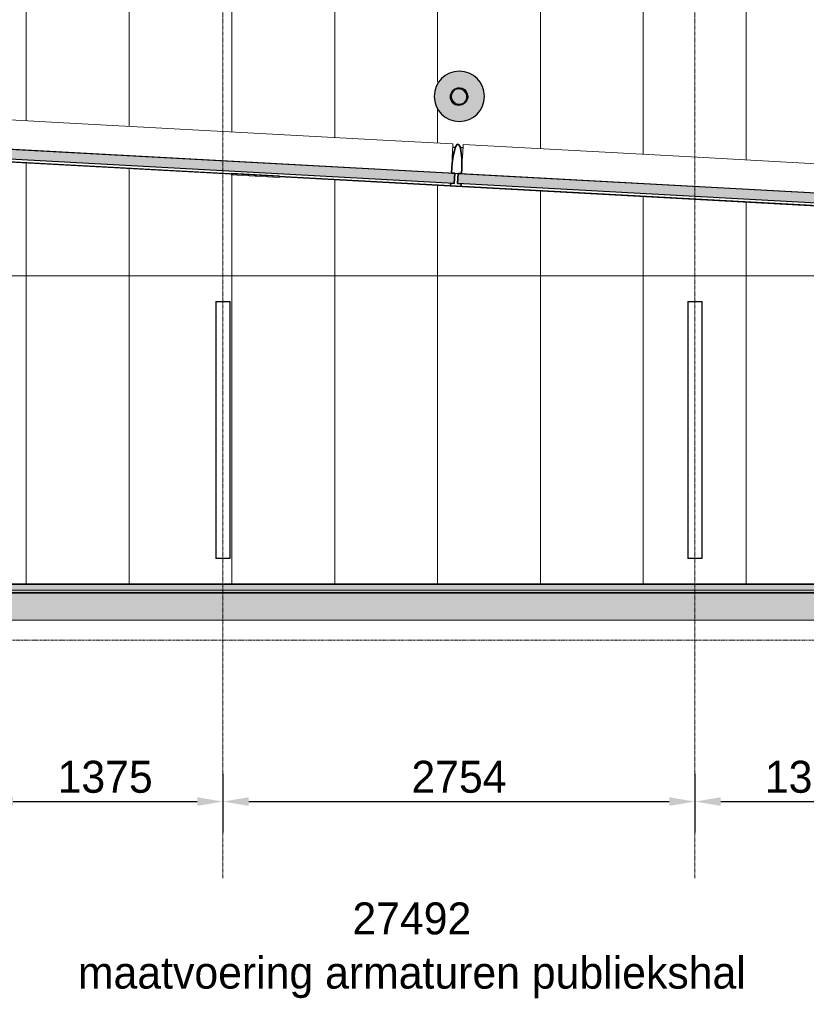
# Model space of a CAD drawing. Header units: millimetres. Extents: x 3625 to 171676, y -65096 to 217166.
# Tile 187 of 256: x 62261 to 66851, y 702 to 6451. Entities that reach past the tile are written whole.
import ezdxf

# ---------------------------------------------------------------- set-up
doc = ezdxf.new("R2010")
doc.units = ezdxf.units.MM
doc.linetypes.add('gestippeld-fijn', pattern=[3, 1.5, -1.5])
doc.linetypes.add('stramien', pattern=[22.224999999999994, 12.7, -3.174999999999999, 3.174999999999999, -3.174999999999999])
for name, color, linetype, lineweight in [('A-ANNO-DIMS', 1, 'Continuous', 18), ('A-CLNG-SUSP', 5, 'Continuous', 25), ('A-DETL', 5, 'Continuous', 13), ('A-GENM', 6, 'Continuous', 18), ('A-GLAZ', 6, 'Continuous', 18), ('A-GLAZ-CWMG', 3, 'Continuous', 18), ('A-ROOF', 4, 'Continuous', 18), ('A-ROOF-PATT', 8, 'Continuous', 18), ('P-SANR-FIXT', 6, 'Continuous', 18), ('S-COLS', 6, 'Continuous', 18), ('S-GRID', 1, 'Continuous', 18)]:
    doc.layers.add(name, color=color, linetype=linetype, lineweight=lineweight)
doc.layers.add('ATN Houtenlatten plafond moduul 600x1200 mm', color=20, linetype='Continuous')
doc.styles.add('Frutiger_3', font='txt', dxfattribs={"height": 186.5717821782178})
doc.dimstyles.new('00_KU_2_5mm_-_pijl', dxfattribs={"dimscale": 304.8, "dimtxt": 250, "dimasz": 0.4921259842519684, "dimexe": 0.5905511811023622, "dimexo": 0.0625, "dimgap": 0.1640419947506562, "dimtad": 1, "dimdec": 0, "dimzin": 0, "dimdsep": 46, "dimtxsty": 'Frutiger_3', "dimsah": 1, "dimcen": 0.09, "dimdle": 0.5905511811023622, "dimazin": 0, "dimtfac": 1, "dimtdec": 0, "dimtix": 1, "dimtmove": 0, "dimatfit": 3, "dimfxl": 0.5905511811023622, "dimfxlon": 1, "dimtvp": 1, "dimtolj": 1, "dimtzin": 0, "dimarcsym": 2})
doc.dimstyles.new('00_KU_2_5mm_-_pijl_1', dxfattribs={"dimscale": 304.8, "dimtxt": 250, "dimasz": 0.4921259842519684, "dimexe": 0.5905511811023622, "dimexo": 0.0625, "dimgap": 0.1640419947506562, "dimtad": 1, "dimdec": 0, "dimzin": 0, "dimdsep": 46, "dimtxsty": 'Frutiger_3', "dimsah": 1, "dimcen": 0.09, "dimdle": 0.5905511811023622, "dimazin": 0, "dimtfac": 1, "dimtdec": 0, "dimtix": 1, "dimtmove": 2, "dimatfit": 3, "dimfxl": 0.5905511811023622, "dimfxlon": 1, "dimtvp": 1, "dimtolj": 1, "dimtzin": 0, "dimarcsym": 2})

# ---------------------------------------------------------------- blocks, each defined once
blk = doc.blocks.new('28_ABT-C_staal_hout kolom RV - gelam_ houten kolom $150-300-150 kwal GL32H-2892876-Plotview plafond eerste Verdieping - 1 op 100')
at = {"layer": 'S-COLS', "lineweight": 5}
h = blk.add_hatch(color=256, dxfattribs=at)
h.paths.add_polyline_path([(2.598881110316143e-11, -146.5256637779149), (37.9236323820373, -141.5329228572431), (73.26283188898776, -126.894947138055), (103.6092904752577, -103.6092904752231), (126.8949471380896, -73.26283188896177), (141.5329228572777, -37.92363238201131), (146.5256637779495, 0), (141.5329228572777, 37.92363238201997), (126.8949471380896, 73.26283188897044), (103.6092904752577, 103.6092904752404), (73.26283188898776, 126.8949471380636), (37.9236323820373, 141.5329228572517), (2.598881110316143e-11, 146.5256637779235), (-37.92363238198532, 141.5329228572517), (-73.26283188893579, 126.8949471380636), (-103.6092904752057, 103.6092904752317), (-126.894947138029, 73.26283188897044), (-141.532922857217, 37.92363238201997), (-146.5256637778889, 0), (-141.532922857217, -37.92363238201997), (-126.894947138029, -73.26283188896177), (-103.6092904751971, -103.6092904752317), (-73.26283188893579, -126.894947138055), (-37.92363238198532, -141.5329228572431)], flags=0)
h.paths.add_polyline_path([(-4.166666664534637, -52.8973330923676), (-17.10761891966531, -51.19362440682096), (-32.38549057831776, -43.7287128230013), (-41.31114190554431, -35.92102448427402), (-49.06903197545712, -24.03194753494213), (-52.9875106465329, -11.85391226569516), (-53.78522552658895, 0), (-50.79999999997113, 14.05835486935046), (-44.93780418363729, 25.40000000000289), (-35.92102448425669, 35.92102448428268), (-22.00834932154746, 45.39895822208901), (-11.85391226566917, 49.23940284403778), (2.598881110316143e-11, 50.80000000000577), (13.14800749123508, 49.06903197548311), (28.36024527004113, 41.72261442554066), (38.6339350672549, 32.38549057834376), (45.02962441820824, 22.90000000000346), (49.23940284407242, 11.85391226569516), (50.80000000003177, 0), (48.38350783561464, -14.80300916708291), (42.0778194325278, -27.89733309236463), (32.38549057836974, -38.63393506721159), (20.83333333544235, -46.19860328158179), (7.73900941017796, -51.32992110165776), (2.598881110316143e-11, -52.3487810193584)], flags=0)
h.paths.add_polyline_path([(2.598881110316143e-11, -45.79999999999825), (15.48706509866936, -42.73450166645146), (24.67416727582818, -38.25267215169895), (30.69196356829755, -32.38549057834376), (36.91203792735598, -22.89999999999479), (40.65417731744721, -11.85391226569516), (41.83333333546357, -2.897333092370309), (39.13460352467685, 11.73958580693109), (33.52403273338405, 22.90000000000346), (28.36024527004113, 29.62957884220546), (18.8333333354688, 36.93983548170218), (7.739009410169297, 41.53525491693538), (-4.166666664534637, 43.10266690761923), (-17.10761891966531, 41.10642948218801), (-29.16666666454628, 34.85538103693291), (-34.5001760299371, 29.62957884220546), (-40.82265679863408, 20.10266690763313), (-44.61402914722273, 9.008342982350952), (-45.79999999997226, 0), (-43.70337105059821, -13.14800749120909), (-37.36402891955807, -25.89733309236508), (-29.16666666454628, -34.85538103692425), (-22.89999999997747, -39.66396349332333), (-11.85391226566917, -44.23940284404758)], flags=0)
h.paths.add_polyline_path([(-26.89473657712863, -42.84713879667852), (-36.69357859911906, -34.91421235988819), (-45.02962441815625, -22.89999999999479), (-42.46918126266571, -27.89733309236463), (-35.88561150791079, -36.04421998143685), (-27.16666666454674, -42.73450166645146)], flags=0)
h.paths.add_polyline_path([(45.62594609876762, -1.322070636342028), (45.8000000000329, 0), (43.9940905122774, 12.44614862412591), (37.74564602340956, 25.40000000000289), (31.18867239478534, 33.3038414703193), (18.83333333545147, 41.34843197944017), (22.90000000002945, 38.81812798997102), (33.3590008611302, 29.62957884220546), (40.26592134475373, 19.37142408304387), (44.29492403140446, 8.788045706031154), (45.57240489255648, -0.9153847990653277)], flags=0)
at = {"layer": 'S-COLS', "color": 250, "lineweight": 25}
for centre, start, end in [((-2.368771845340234e-13, 4.620521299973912e-14), 5.7886095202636e-13, 180.0000000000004), ((-2.368771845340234e-13, 4.620521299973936e-14), 180.0000000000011, 2.035554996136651e-13)]:
    blk.add_arc(centre, 146.5256637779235, start, end, dxfattribs=at)
at = {"layer": 'S-COLS', "color": 170, "lineweight": 5}
for centre, radius, start, end in [((-1.206445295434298e-13, 4.620521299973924e-14), 45.79999999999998, 124.2849526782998, 180), ((-1.447215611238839e-13, 4.620521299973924e-14), 50.79999999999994, 0, 137.4266051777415), ((-1.206445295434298e-13, 4.620521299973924e-14), 45.79999999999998, 3.116943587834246e-13, 75.00000000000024), ((-1.45624831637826e-13, 2.103445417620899e-13), 50.79999999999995, 295.4940681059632, 5.088887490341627e-14), ((-1.22976975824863e-13, 1.94189096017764e-13), 45.79999999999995, 358.3270451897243, 3.562221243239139e-13), ((-1.45624831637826e-13, 2.103445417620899e-13), 50.80000000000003, 196.0914074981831, 237.8689291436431), ((-1.22976975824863e-13, 1.94189096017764e-13), 45.8, 180.0000000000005, 299.8080068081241)]:
    blk.add_arc(centre, radius, start, end, dxfattribs=at)
blk = doc.blocks.new('10844_ABT model nieuw_export 08-11-2012_rvt-1-Plotview plafond eerste Verdieping - 1 op 100')
at = {"color": 170, "lineweight": 5}
blk.add_blockref('28_ABT-C_staal_hout kolom RV - gelam_ houten kolom $150-300-150 kwal GL32H-2892876-Plotview plafond eerste Verdieping - 1 op 100', (18270.76404801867, 6003.170762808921), dxfattribs=at)
blk = doc.blocks.new('Rectangular Mullion - 36_KA_houten vliesgevel 170 randprofiel links glas 60-10185172-Plotview plafond eerste Verdieping - 1 op 100')
at = {"layer": 'A-GLAZ-CWMG'}
for p, q in [((18293.27582366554, 5721.93439116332), (19626.40603193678, 5649.392892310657)), ((18279.96398540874, 5477.296301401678), (19613.09419367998, 5404.754802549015))]:
    blk.add_line(p, q, dxfattribs=at)
at = {"layer": 'A-GLAZ-CWMG', "flags": 128}
blk.add_lwpolyline([(18293.27582366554, 5721.93439116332), (18293.16210350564, 5719.844500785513), (18292.82374319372, 5713.626289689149), (18292.26907428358, 5703.432870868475), (18291.51175456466, 5689.515240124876), (18290.57043176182, 5672.216095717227), (18289.46828436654, 5651.961399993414), (18288.23245090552, 5629.249890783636), (18286.89336170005, 5604.640800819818), (18285.48398957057, 5578.740087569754), (18284.03903793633, 5552.1855125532)], dxfattribs=at)
blk = doc.blocks.new('Rectangular Mullion - 36_KA_houten vliesgevel 170 randprofiel links glas 60-5710918-Plotview plafond eerste Verdieping - 1 op 100')
at = {"layer": 'A-GLAZ-CWMG'}
for p, q in [((15501.40603193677, 5873.852349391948), (15926.77675127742, 5850.706051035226)), ((15518.04987814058, 5627.58423861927), (15913.46491302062, 5606.067961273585))]:
    blk.add_line(p, q, dxfattribs=at)
blk = doc.blocks.new('Rectangular Mullion - 36_KA_houten vliesgevel 170 randprofiel links glas 60-5710934-Plotview plafond eerste Verdieping - 1 op 100')
at = {"layer": 'A-GLAZ-CWMG'}
for p, q in [((15926.77675127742, 5850.706051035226), (17823.97010044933, 5747.471387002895)), ((15913.46491302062, 5606.067961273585), (16940.15237063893, 5550.201365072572)), ((17219.9188225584, 5534.978037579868), (17810.65826219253, 5502.833297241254))]:
    blk.add_line(p, q, dxfattribs=at)
blk = doc.blocks.new('Rectangular Mullion - 36_KA_houten vliesgevel 170 randprofiel links glas 60-4728640-Plotview plafond eerste Verdieping - 1 op 100')
at = {"layer": 'A-GLAZ-CWMG'}
for p, q in [((8626.406031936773, 6247.951444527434), (10001.40603193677, 6173.131625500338)), ((8613.094193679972, 6003.313354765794), (9958.138509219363, 5930.123556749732))]:
    blk.add_line(p, q, dxfattribs=at)
blk = doc.blocks.new('Plumbing Fixtures 1 - Plumbing Fixtures 1-1187379-Plotview plafond eerste Verdieping - 1 op 100')
at = {"layer": 'P-SANR-FIXT'}
for radius, start, end in [(50, 0, 180), (46, 0, 180), (50, 180, 0), (46, 180, 0)]:
    blk.add_arc((18266.59738135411, 5970.273429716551), radius, start, end, dxfattribs=at)
blk = doc.blocks.new('27_KU_bovenkant dakrand luifel publiekshal - 27_KU_bovenkant dakrand luifel publiekshal-3094114-Plotview plafond eerste Verdieping - 1 op 100')
at = {"layer": 'A-ROOF-PATT'}
blk.add_hatch(color=256, dxfattribs=at).paths.add_polyline_path([(4896.721116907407, 3120.636481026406), (35420.09404801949, 3120.636481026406), (35420.09404801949, 4544.626170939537), (35398.59738135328, 4545.535016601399), (35398.59738135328, 3155.202894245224), (4943.597381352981, 3155.202894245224), (4943.597381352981, 3167.512745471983), (4931.287530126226, 3155.202894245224)], flags=0)
blk = doc.blocks.new('27_KU_dakgoot publiekshal - 27_KU_dakgoot publiekshal-3097409-Plotview plafond eerste Verdieping - 1 op 100')
at = {"layer": 'A-ROOF-PATT'}
for points in [[(34929.54858062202, 2994.5429878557), (35420.09404801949, 2994.5429878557), (35420.09404801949, 3102.417987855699), (4878.502623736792, 3102.417987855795), (4878.502623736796, 17166.10525462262), (4770.627623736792, 17166.10525462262), (4770.627623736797, 2994.542987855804), (33194.68382680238, 2994.542987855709)], [(34929.54858062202, 3102.417987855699), (35420.09404801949, 3102.417987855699), (35420.09404801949, 3106.417987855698), (4882.502623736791, 3106.417987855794), (4882.502623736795, 17166.10525462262), (4878.502623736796, 17166.10525462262), (4878.502623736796, 3102.417987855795), (33194.68382680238, 3102.417987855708)], [(34929.54858062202, 3106.417987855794), (35420.09404801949, 3106.417987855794), (35420.09404801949, 3120.636481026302), (4896.721116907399, 3120.636481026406), (4896.721116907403, 17166.10525462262), (4882.502623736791, 17166.10525462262), (4882.502623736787, 3106.417987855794), (33194.68382680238, 3106.417987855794)], [(35420.09404801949, 2944.090832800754), (35420.09404801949, 2994.5429878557), (4770.627623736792, 2994.542987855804), (4720.175468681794, 2944.090832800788), (34929.54858062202, 2944.090832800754)]]:
    blk.add_hatch(color=256, dxfattribs=at).paths.add_polyline_path(points, flags=0)
at = {"layer": 'A-ROOF'}
for p, q in [((4882.502623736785, 3106.417987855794), (35420.09404801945, 3106.417987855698)), ((4896.721116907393, 3120.636481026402), (35420.09404801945, 3120.636481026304)), ((35420.09404801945, 3102.417987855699), (4878.502623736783, 3102.417987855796)), ((4720.175468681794, 2944.090832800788), (35420.09404801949, 2944.090832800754))]:
    blk.add_line(p, q, dxfattribs=at)
blk = doc.blocks.new('System Panel - 36_KA_glas 60-10185183-Plotview plafond eerste Verdieping - 1 op 100')
at = {"layer": 'A-GLAZ'}
blk.add_hatch(color=256, dxfattribs=at).paths.add_polyline_path([(1373.000000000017, -29.99999999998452), (1373.000000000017, 30.00000000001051), (-1372.999999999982, 30.00000000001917), (-1372.999999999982, -29.99999999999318), (1146.444483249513, -29.99999999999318)], flags=0)
at = {"layer": 'A-GLAZ', "lineweight": 25}
for p, q in [((-1373.000000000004, -29.99999999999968), (-1373.000000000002, 30.00000000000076)), ((-1373.000000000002, 30.00000000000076), (1372.999999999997, 30.00000000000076)), ((1372.999999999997, 30.00000000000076), (1372.999999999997, -29.99999999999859)), ((1372.999999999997, -29.99999999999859), (-1373.000000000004, -29.99999999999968))]:
    blk.add_line(p, q, dxfattribs=at)
blk = doc.blocks.new('System Panel - 36_KA_glas 60-10185186-Plotview plafond eerste Verdieping - 1 op 100')
at = {"layer": 'A-GLAZ'}
blk.add_hatch(color=256, dxfattribs=at).paths.add_polyline_path([(1361.063802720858, -29.99999999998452), (1361.063802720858, 30.00000000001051), (-1361.063802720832, 30.00000000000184), (-1361.063802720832, -29.99999999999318), (998.5275714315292, -29.99999999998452)], flags=0)
at = {"layer": 'A-GLAZ', "lineweight": 25}
for p, q in [((-1361.063802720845, -29.99999999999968), (-1361.063802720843, 30.00000000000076)), ((-1361.063802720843, 30.00000000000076), (1361.06380272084, 30.00000000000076)), ((1361.06380272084, 30.00000000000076), (1361.06380272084, -29.99999999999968)), ((1361.06380272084, -29.99999999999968), (-1361.063802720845, -29.99999999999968))]:
    blk.add_line(p, q, dxfattribs=at)
blk = doc.blocks.new('Rectangular Mullion - 36_KA_houten vliesgevel 170 randprofiel links glas 60-10185176-Plotview plafond eerste Verdieping - 1 op 100')
at = {"layer": 'A-GLAZ-CWMG'}
for p, q in [((17823.97010044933, 5747.471387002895), (18233.36445474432, 5725.194433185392)), ((17810.65826219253, 5502.833297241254), (18220.05261648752, 5480.556343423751))]:
    blk.add_line(p, q, dxfattribs=at)
at = {"layer": 'A-GLAZ-CWMG', "flags": 128}
blk.add_lwpolyline([(18224.12766901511, 5555.445554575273), (18225.57262064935, 5582.000129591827), (18226.98199277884, 5607.90084284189), (18228.3210819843, 5632.509932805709), (18229.55691544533, 5655.221442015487), (18230.6590628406, 5675.476137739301), (18231.60038564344, 5692.775282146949), (18232.35770536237, 5706.692912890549), (18232.9123742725, 5716.886331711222), (18233.25073458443, 5723.104542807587), (18233.36445474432, 5725.194433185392)], dxfattribs=at)
blk = doc.blocks.new('Rectangular Mullion - 36_KA_houten vliesgevel 170 verticaal glas 60-10185180-Plotview plafond eerste Verdieping - 1 op 100')
at = {"layer": 'A-GLAZ-CWMG'}
h = blk.add_hatch(dxfattribs=at)
h.set_pattern_fill('FP_235', color=256, style=0, pattern_type=2)
h.set_pattern_definition([(311.885, (28630.079, 6507.43), (472.7488378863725, 423.9499218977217), []), (311.885, (28788.595, 6498.804), (896.6987597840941, -48.79891598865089), []), (311.885, (28471.564, 6516.055), (896.6987597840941, -48.79891598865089), [])])
h.paths.add_polyline_path([(30.00000000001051, 44.99999999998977), (30.00000000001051, 29.99999999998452), (10.00000000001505, 29.99999999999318), (10.00000000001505, -30.00000000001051), (30.00000000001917, -30.00000000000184), (28.19077862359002, -88.14342436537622), (22.98133329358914, -139.2738936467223), (19.28362829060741, -160.2275553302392), (15.00000000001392, -177.2243186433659), (10.26060429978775, -189.7477455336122), (5.209445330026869, -197.4173180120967), (2.598881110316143e-11, -200.0000000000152), (-5.209445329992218, -197.417318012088), (-10.2606042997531, -189.7477455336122), (-14.99999999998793, -177.2243186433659), (-19.28362829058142, -160.2275553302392), (-22.98133329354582, -139.2738936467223), (-28.19077862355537, -88.14342436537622), (-29.99999999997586, -30.00000000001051), (-9.999999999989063, -29.61092157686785), (-9.999999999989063, 29.99999999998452), (-29.99999999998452, 29.99999999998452), (-29.99999999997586, 44.99999999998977)], flags=0)
at = {"layer": 'A-GLAZ-CWMG', "lineweight": 35}
for p, q in [((30.00000000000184, 44.99999999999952), (-29.99999999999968, 44.99999999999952)), ((-29.99999999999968, 44.99999999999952), (-29.99999999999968, 29.99999999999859)), ((-29.99999999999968, 29.99999999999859), (-9.999999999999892, 29.99999999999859)), ((-9.999999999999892, 29.99999999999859), (-9.999999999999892, -30.00000000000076)), ((10.00000000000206, -30.00000000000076), (9.999999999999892, 29.99999999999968)), ((9.999999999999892, 29.99999999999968), (29.99999999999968, 29.99999999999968)), ((29.99999999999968, 29.99999999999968), (30.00000000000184, 44.99999999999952)), ((-9.999999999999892, -30.00000000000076), (-29.99999999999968, -29.99999999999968)), ((29.99999999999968, -30.00000000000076), (10.00000000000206, -30.00000000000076))]:
    blk.add_line(p, q, dxfattribs=at)
at = {"layer": 'A-GLAZ-CWMG', "lineweight": 35, "flags": 128}
blk.add_lwpolyline([(-29.99999999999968, -29.99999999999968), (-29.54423259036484, -59.52019020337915), (-28.19077862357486, -88.14342436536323), (-25.98076211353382, -115.0000000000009), (-22.98133329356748, -139.2738936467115), (-19.28362829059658, -160.2275553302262), (-15.00000000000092, -177.2243186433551), (-10.26060429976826, -189.7477455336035), (-5.209445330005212, -197.4173180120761), (2.165734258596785e-12, -200.0000000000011), (5.209445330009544, -197.4173180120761), (10.26060429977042, -189.7477455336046), (15.00000000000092, -177.2243186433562), (19.28362829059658, -160.2275553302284), (22.98133329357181, -139.2738936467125), (25.98076211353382, -115.0000000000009), (28.19077862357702, -88.14342436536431), (29.544232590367, -59.52019020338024), (29.99999999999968, -30.00000000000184)], dxfattribs=at)
blk = doc.blocks.new('99_KA_Logo leeuw Vlaardingen - Type-10918949-Plotview plafond eerste Verdieping - 1 op 100')
at = {"layer": 'A-GENM'}
h = blk.add_hatch(dxfattribs=at)
h.set_pattern_fill('FP_240', color=256, style=0, pattern_type=2)
h.set_pattern_definition([(48.115, (29773.415, -6466.776), (-74.44863588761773, 66.76376722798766), [])])
h.paths.add_polyline_path([(111.7226511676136, -9.999999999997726), (111.7226511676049, 0), (-168.457678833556, -0.5721417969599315), (-168.4576788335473, -9.999999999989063), (39.18870190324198, -9.999999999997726)], flags=0)
for p, q in [((-168.4576788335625, -9.999999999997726), (-168.4576788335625, 0)), ((-168.4576788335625, 0), (111.7226511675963, 0)), ((111.7226511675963, 0), (111.7226511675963, -9.99999999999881)), ((111.7226511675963, -9.99999999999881), (-168.4576788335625, -9.999999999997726))]:
    blk.add_line(p, q, dxfattribs=at)
blk = doc.blocks.new('63_KA_Etaloid armatuur - 1500 mm-14435909-Plotview plafond eerste Verdieping - 1 op 100')
at = {"layer": 'A-GENM'}
for p, q in [((-750.0000000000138, 42.50000000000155), (-750.0000000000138, -42.49999999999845)), ((749.999999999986, 42.50000000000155), (-750.0000000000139, 42.50000000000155)), ((-747.5000000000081, 40.00000000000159), (-747.5000000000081, -39.99999999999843)), ((747.4999999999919, 40.00000000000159), (-747.500000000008, 40.00000000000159)), ((747.4999999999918, -39.99999999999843), (747.4999999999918, 40.00000000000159)), ((749.9999999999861, -42.49999999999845), (749.9999999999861, 42.50000000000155)), ((-750.0000000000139, -42.49999999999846), (749.999999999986, -42.49999999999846)), ((-747.500000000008, -39.99999999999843), (747.4999999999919, -39.99999999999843))]:
    blk.add_line(p, q, dxfattribs=at)
blk = doc.blocks.new('*D669')
at = {"layer": 'A-ANNO-DIMS', "color": 0, "lineweight": -2, "transparency": 16777216}
for p, q in [((85941.46505013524, -59802.58299392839), (85941.46505013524, -60143.53299392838)), ((87316.46505013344, -59802.58299392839), (87316.46505013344, -60143.53299392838)), ((86091.46505013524, -59963.53299392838), (87166.46505013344, -59963.53299392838))]:
    blk.add_line(p, q, dxfattribs=at)
at = {"layer": 'A-ANNO-DIMS', "color": 0, "transparency": 16777216}
for points in [[(86091.46505013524, -59938.53299392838), (86091.46505013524, -59988.53299392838), (85941.46505013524, -59963.53299392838)], [(87166.46505013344, -59938.53299392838), (87166.46505013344, -59988.53299392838), (87316.46505013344, -59963.53299392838)]]:
    blk.add_solid(points, dxfattribs=at)
at = {"layer": 'Defpoints', "color": 0, "transparency": 16777216}
for p in [(85941.46505013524, -59783.53299392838), (87316.46505013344, -59783.53299392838), (87316.46505013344, -59963.53299392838)]:
    blk.add_point(p, dxfattribs=at)
at = {"layer": 'A-ANNO-DIMS', "color": 0, "transparency": 16777216, "insert": (86628.96505013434, -59820.24710283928), "char_height": 186.5717821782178, "attachment_point": 5, "style": 'Frutiger_3'}
blk.add_mtext('\\A1;1375', dxfattribs=at)
blk = doc.blocks.new('*D670')
at = {"layer": 'A-ANNO-DIMS', "color": 0, "lineweight": -2, "transparency": 16777216}
for p, q in [((87316.46505013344, -59802.58299392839), (87316.46505013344, -60143.53299392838)), ((90070.6317167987, -59802.58299392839), (90070.6317167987, -60143.53299392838)), ((87466.46505013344, -59963.53299392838), (89920.6317167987, -59963.53299392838))]:
    blk.add_line(p, q, dxfattribs=at)
at = {"layer": 'A-ANNO-DIMS', "color": 0, "transparency": 16777216}
for points in [[(87466.46505013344, -59938.53299392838), (87466.46505013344, -59988.53299392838), (87316.46505013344, -59963.53299392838)], [(89920.6317167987, -59938.53299392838), (89920.6317167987, -59988.53299392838), (90070.6317167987, -59963.53299392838)]]:
    blk.add_solid(points, dxfattribs=at)
at = {"layer": 'Defpoints', "color": 0, "transparency": 16777216}
for p in [(87316.46505013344, -59783.53299392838), (90070.6317167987, -59783.53299392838), (90070.6317167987, -59963.53299392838)]:
    blk.add_point(p, dxfattribs=at)
at = {"layer": 'A-ANNO-DIMS', "color": 0, "transparency": 16777216, "insert": (88693.54838346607, -59820.24710283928), "char_height": 186.5717821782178, "attachment_point": 5, "style": 'Frutiger_3'}
blk.add_mtext('\\A1;2754', dxfattribs=at)
blk = doc.blocks.new('*D671')
at = {"layer": 'A-ANNO-DIMS', "color": 0, "lineweight": -2, "transparency": 16777216}
for p, q in [((90070.6317167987, -59802.58299392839), (90070.6317167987, -60143.53299392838)), ((91441.46505013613, -59802.58299392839), (91441.46505013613, -60143.53299392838)), ((90220.6317167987, -59963.53299392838), (91291.46505013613, -59963.53299392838))]:
    blk.add_line(p, q, dxfattribs=at)
at = {"layer": 'A-ANNO-DIMS', "color": 0, "transparency": 16777216}
for points in [[(90220.6317167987, -59938.53299392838), (90220.6317167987, -59988.53299392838), (90070.6317167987, -59963.53299392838)], [(91291.46505013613, -59938.53299392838), (91291.46505013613, -59988.53299392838), (91441.46505013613, -59963.53299392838)]]:
    blk.add_solid(points, dxfattribs=at)
at = {"layer": 'Defpoints', "color": 0, "transparency": 16777216}
for p in [(90070.6317167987, -59783.53299392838), (91441.46505013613, -59783.53299392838), (91441.46505013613, -59963.53299392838)]:
    blk.add_point(p, dxfattribs=at)
at = {"layer": 'A-ANNO-DIMS', "color": 0, "transparency": 16777216, "insert": (90756.04838346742, -59820.24710283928), "char_height": 186.5717821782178, "attachment_point": 5, "style": 'Frutiger_3'}
blk.add_mtext('\\A1;1371', dxfattribs=at)
blk = doc.blocks.new('*D679')
at = {"layer": 'A-ANNO-DIMS', "color": 0, "lineweight": -2, "transparency": 16777216}
for p, q in [((76324.79838346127, -60725.54784870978), (76324.79838346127, -61066.49784870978)), ((103816.4650501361, -60725.54784870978), (103816.4650501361, -61066.49784870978)), ((76474.79838346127, -60886.49784870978), (85885.42808935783, -60886.49784870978)), ((103666.4650501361, -60886.49784870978), (90951.79124353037, -60886.49784870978))]:
    blk.add_line(p, q, dxfattribs=at)
at = {"layer": 'A-ANNO-DIMS', "color": 0, "transparency": 16777216}
for points in [[(76474.79838346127, -60861.49784870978), (76474.79838346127, -60911.49784870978), (76324.79838346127, -60886.49784870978)], [(103666.4650501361, -60861.49784870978), (103666.4650501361, -60911.49784870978), (103816.4650501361, -60886.49784870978)]]:
    blk.add_solid(points, dxfattribs=at)
at = {"layer": 'Defpoints', "color": 0, "transparency": 16777216}
for p in [(76324.79838346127, -60706.49784870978), (103816.4650501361, -60706.49784870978), (103816.4650501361, -60886.49784870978)]:
    blk.add_point(p, dxfattribs=at)
at = {"layer": 'A-ANNO-DIMS', "color": 0, "transparency": 16777216, "insert": (88418.6096664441, -60832.23274656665), "char_height": 186.5717821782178, "attachment_point": 5, "line_spacing_factor": 1.017696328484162, "style": 'Frutiger_3'}
blk.add_mtext('\\A1;27492\\Pmaatvoering armaturen publiekshal', dxfattribs=at)
blk = doc.blocks.new('A$C49543151')
at = {"layer": 'A-CLNG-SUSP'}
for p, q in [((-28315.38752602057, -10862.37928513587), (-18210.43229161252, -11412.2345010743)), ((-17930.66553408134, -11427.45784519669), (248.027126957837, -12416.64075068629)), ((248.027126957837, -13806.97287304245), (-30206.97287304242, -13806.97287304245))]:
    blk.add_line(p, q, dxfattribs=at)
at = {"layer": 'A-DETL', "linetype": 'gestippeld-fijn'}
for p, q in [((-18258.97287304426, -15524.29242490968), (-18258.97287304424, 1175.707575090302)), ((-15504.806206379, -15524.29242490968), (-15504.80620637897, 1175.707575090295))]:
    blk.add_line(p, q, dxfattribs=at)
at = {"layer": 'A-DETL'}
for p, q in [((-19406.97287304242, 8.731149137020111e-11), (-19406.97287304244, -11101.50211821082)), ((-18806.97287304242, 8.731149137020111e-11), (-18806.97287304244, -11134.15076651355)), ((-18206.97287304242, 8.731149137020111e-11), (-18206.97287304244, -11166.79941481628)), ((-17606.97287304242, 8.731149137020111e-11), (-17606.97287304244, -11199.44806311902)), ((-16406.97287304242, 8.731149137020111e-11), (-16406.97287304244, -11264.74535972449)), ((-15806.97287304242, 8.731149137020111e-11), (-15806.97287304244, -11297.39400802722)), ((-15206.97287304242, 8.731149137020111e-11), (-15206.97287304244, -11330.04265632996)), ((-17006.97287304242, -517.7172896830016), (-17006.97287304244, -10875.20678870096)), ((-19406.97287304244, -11346.86456384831), (-19406.97287304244, -13806.97287304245)), ((-18806.97287304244, -11379.77409500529), (-18806.97287304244, -13806.97287304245)), ((-18206.97287304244, -11417.82350104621), (-18206.97287304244, -13806.97287304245)), ((-17606.97287304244, -11444.81050875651), (-17606.97287304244, -13806.97287304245)), ((-17006.97287304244, -11476.97287304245), (-17006.97287304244, -13806.97287304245)), ((-16406.97287304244, -11510.10780536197), (-16406.97287304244, -13806.97287304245)), ((-15806.97287304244, -11543.01733651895), (-15806.97287304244, -13806.97287304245)), ((-15206.97287304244, -11575.6659848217), (-15206.97287304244, -13806.97287304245)), ((-6999.773160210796, -12006.97287304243), (-30206.97287304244, -12006.97287304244))]:
    blk.add_line(p, q, dxfattribs=at)
at = {"layer": 'A-GENM', "rotation": 90.00000000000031}
for p in [(-18258.97287304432, -12906.97287304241), (-15504.80620637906, -12906.9728730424)]:
    blk.add_blockref('63_KA_Etaloid armatuur - 1500 mm-14435909-Plotview plafond eerste Verdieping - 1 op 100', p, dxfattribs=at)
at = {"layer": 'A-ANNO-DIMS'}
for base, p1, p2, override, picture, middle in [((-18258.97287304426, -15076.44659101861), (-19633.97287304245, -14896.44659101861), (-18258.97287304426, -14896.44659101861), {"dimpost": '<>', "dimfxl": 1374.999999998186}, '*D669', (-18946.47287304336, -14933.1606999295)), ((-15504.806206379, -15076.44659101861), (-18258.97287304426, -14896.44659101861), (-15504.806206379, -14896.44659101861), {"dimpost": '<>', "dimfxl": 2754.166666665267}, '*D670', (-16881.88953971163, -14933.1606999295)), ((-14133.97287304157, -15076.44659101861), (-15504.806206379, -14896.44659101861), (-14133.97287304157, -14896.44659101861), {"dimpost": '<>', "dimfxl": 1370.833333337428}, '*D671', (-14819.38953971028, -14933.1606999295))]:
    dim = blk.add_linear_dim(base=base, p1=p1, p2=p2, dimstyle='00_KU_2_5mm_-_pijl', override=override, dxfattribs=at)
    dim.commit()
    dim.dimension.update_dxf_attribs({"geometry": picture, "text_midpoint": middle, "insert": (-105575.4379231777, 44887.08640290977)})
dim = blk.add_linear_dim(base=(-1758.972873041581, -15999.4114458), p1=(-29250.63953971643, -15819.4114458), p2=(-1758.972873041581, -15819.4114458), text='<>\\Xmaatvoering armaturen publiekshal', dimstyle='00_KU_2_5mm_-_pijl_1', override={"dimpost": '<>', "dimfxl": 27491.66666667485}, dxfattribs=at)
dim.commit()
dim.dimension.update_dxf_attribs({"geometry": '*D679', "text_midpoint": (-17156.8282567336, -15945.14634365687), "dimtype": 128, "insert": (-105575.4379231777, 44887.08640290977)})

msp = doc.modelspace()

# ---------------------------------------------------------------- linework, layer by layer
at = {"layer": 'A-CLNG-SUSP'}
for p, q in [((53390.61967817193, 6099.796482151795), (63495.57516655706, 5549.941252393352)), ((64803.62885837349, 5704.097135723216), (64787.70056998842, 5704.96386419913)), ((64847.61193890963, 5701.703822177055), (64831.68365052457, 5702.570550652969)), ((63775.34161847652, 5534.717924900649), (81954.03433115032, 4545.535016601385)), ((81954.03433115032, 3155.202894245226), (51499.03433115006, 3155.202894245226))]:
    msp.add_line(p, q, dxfattribs=at)
at = {"layer": 'A-DETL', "lineweight": 18}
msp.add_line((64699.03433115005, 5930.079055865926), (64699.03433115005, 5730.079055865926), dxfattribs=at)
at = {"layer": 'ATN Houtenlatten plafond moduul 600x1200 mm', "color": 7}
for points in [[(53303.05447992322, 16993.24389962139), (53303.05447992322, 17166.1052546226), (51499.03433115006, 17166.1052546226), (51499.03433115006, 3155.202894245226), (81954.03433115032, 3155.202894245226), (81954.03433115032, 4545.535016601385), (53390.61967817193, 6099.796482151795), (52856.85414321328, 16993.2438996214)], [(52935.61903006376, 16918.24389962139), (53462.20739989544, 6171.272913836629), (81957.60122516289, 4620.712761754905), (81957.60122516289, 4981.532894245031), (81706.00720419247, 4981.532894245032), (81706.0072041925, 16962.17576728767), (56604.48536692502, 16962.17576728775), (56604.48536692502, 16948.24389962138), (56574.48536692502, 16948.24389962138), (56574.48536692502, 16918.24389962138)]]:
    msp.add_lwpolyline(points, close=True, dxfattribs=at)
at = {"layer": 'S-GRID', "linetype": 'stramien'}
msp.add_line((45331.46382385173, 2828.202894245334), (111342.0343311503, 2828.202894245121), dxfattribs=at)

# ---------------------------------------------------------------- block references
at = {"color": 250, "lineweight": 5}
msp.add_blockref('10844_ABT model nieuw_export 08-11-2012_rvt-1-Plotview plafond eerste Verdieping - 1 op 100', (46555.43694979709, 0), dxfattribs=at)
msp.add_blockref('A$C49543151', (81706.00720419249, 16962.17576728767))
at = {"layer": 'A-GENM', "rotation": 356.885355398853}
msp.add_blockref('99_KA_Logo leeuw Vlaardingen - Type-10918949-Plotview plafond eerste Verdieping - 1 op 100', (63664.03433115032, 5545.388681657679), dxfattribs=at)
at = {"layer": 'A-GLAZ', "rotation": 356.885355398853}
for name, p in [('System Panel - 36_KA_glas 60-10185183-Plotview plafond eerste Verdieping - 1 op 100', (63426.9332286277, 5599.003817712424)), ('System Panel - 36_KA_glas 60-10185186-Plotview plafond eerste Verdieping - 1 op 100', (66176.92877058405, 5449.364422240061))]:
    msp.add_blockref(name, p, dxfattribs=at)
at = {"layer": 'A-GLAZ-CWMG'}
for name, p in [('Rectangular Mullion - 36_KA_houten vliesgevel 170 randprofiel links glas 60-5710918-Plotview plafond eerste Verdieping - 1 op 100', (46555.43694979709, 0)), ('Rectangular Mullion - 36_KA_houten vliesgevel 170 randprofiel links glas 60-5710934-Plotview plafond eerste Verdieping - 1 op 100', (46555.43694979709, 0)), ('Rectangular Mullion - 36_KA_houten vliesgevel 170 randprofiel links glas 60-10185176-Plotview plafond eerste Verdieping - 1 op 100', (46555.43694979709, 0)), ('Rectangular Mullion - 36_KA_houten vliesgevel 170 randprofiel links glas 60-10185172-Plotview plafond eerste Verdieping - 1 op 100', (46555.43694979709, 0)), ('Rectangular Mullion - 36_KA_houten vliesgevel 170 randprofiel links glas 60-4728640-Plotview plafond eerste Verdieping - 1 op 100', (57555.42803370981, -598.5580670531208))]:
    msp.add_blockref(name, p, dxfattribs=at)
at = {"layer": 'A-GLAZ-CWMG', "extrusion": (0, 0, -1), "rotation": 183.114644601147}
msp.add_blockref('Rectangular Mullion - 36_KA_houten vliesgevel 170 verticaal glas 60-10185180-Plotview plafond eerste Verdieping - 1 op 100', (-64807.89028226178, 5523.859849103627), dxfattribs=at)
at = {"layer": 'A-ROOF'}
for name in ['27_KU_dakgoot publiekshal - 27_KU_dakgoot publiekshal-3097409-Plotview plafond eerste Verdieping - 1 op 100', '27_KU_bovenkant dakrand luifel publiekshal - 27_KU_bovenkant dakrand luifel publiekshal-3094114-Plotview plafond eerste Verdieping - 1 op 100']:
    msp.add_blockref(name, (46555.43694979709, 0), dxfattribs=at)
at = {"layer": 'P-SANR-FIXT'}
msp.add_blockref('Plumbing Fixtures 1 - Plumbing Fixtures 1-1187379-Plotview plafond eerste Verdieping - 1 op 100', (46555.43694979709, 29.99999999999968), dxfattribs=at)

doc.saveas('drawing.dxf')
